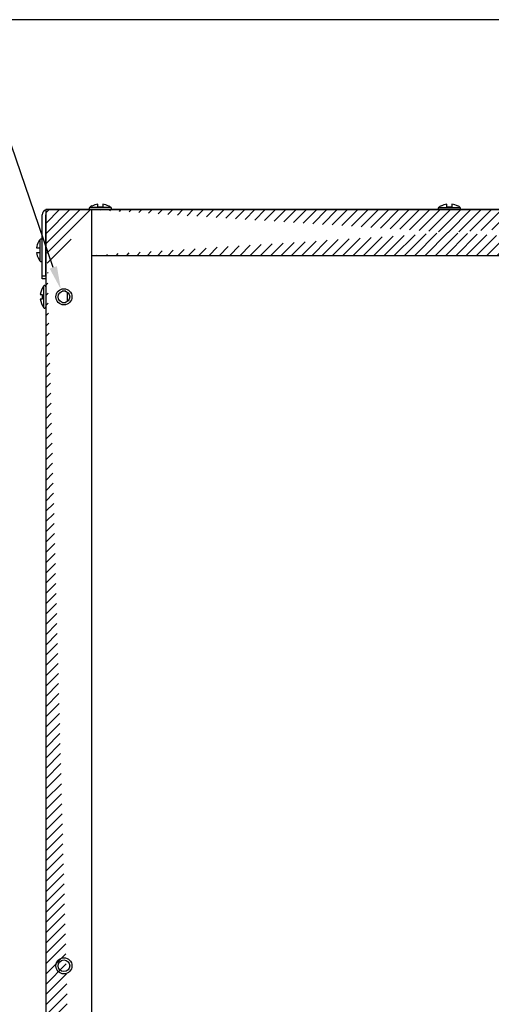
# Model space of a CAD drawing. Extents: x 897.4 to 969.3, y -8.5 to 32.8.
# Tile 3 of 4: x 926.9 to 935, y 15.9 to 32.8. Entities that reach past the tile are written whole.
import ezdxf
from ezdxf import colors
from ezdxf.entities.mleader import LeaderData, LeaderLine
from ezdxf.math import Vec2, Vec3

# ---------------------------------------------------------------- set-up
doc = ezdxf.new("R2010")
doc.units = 0
doc.header["$LTSCALE"] = 4
doc.header["$MEASUREMENT"] = 0
doc.layers.get('0').update_dxf_attribs({"linetype": 'CONTINUOUS'})
doc.layers.get('DEFPOINTS').update_dxf_attribs({"linetype": 'CONTINUOUS'})
doc.layers.add('Hatch', color=140, linetype='CONTINUOUS')
doc.layers.add('TEXT', color=140, linetype='CONTINUOUS')
doc.styles.get("Standard").update_dxf_attribs({"font": 'romans.shx'})
pattern_1 = [(45, (895.2139732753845, -0.8951581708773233), (-0.08838834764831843, 0.08838834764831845), [])]

msp = doc.modelspace()

# ---------------------------------------------------------------- hatches: boundary and pattern name
at = {"layer": 'Hatch'}
h = msp.add_hatch(dxfattribs=at)
h.set_pattern_fill('ANSI31', color=256)
h.set_pattern_definition(pattern_1)
edge = h.paths.add_edge_path()
edge.add_line((928.1748520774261, 29.57121669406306), (928.1748520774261, 0.5712166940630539))
edge.add_line((927.387452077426, 29.57121669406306), (928.1748520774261, 29.57122456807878))
edge.add_line((927.3864599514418, 28.43022456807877), (927.3864599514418, 29.47821669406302))
edge.add_line((927.387452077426, 29.57121669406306), (927.387452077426, 0.5712166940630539))
edge.add_line((927.387452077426, 0.5712166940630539), (928.1748520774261, 0.5712166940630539))
h = msp.add_hatch(dxfattribs=at)
h.set_pattern_fill('ANSI31', color=256)
h.set_pattern_definition(pattern_1)
edge = h.paths.add_edge_path()
edge.add_line((928.1748520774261, 29.57122456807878), (940.475052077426, 29.57122456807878))
edge.add_line((940.475052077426, 28.78382456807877), (940.475052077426, 29.57094615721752))
edge.add_line((928.174852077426, 28.78382456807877), (940.4750520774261, 28.78382456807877))
edge.add_line((928.1748520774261, 29.57121669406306), (928.1748520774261, 28.78382456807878))

# ---------------------------------------------------------------- linework, layer by layer
for p, q in [((928.1808866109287, 29.63158205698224), (928.1808866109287, 29.63480147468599)), ((928.2836376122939, 29.6112245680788), (928.2836376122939, 29.66554031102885)), ((928.3662665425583, 29.66554031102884), (928.3662665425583, 29.61122456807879)), ((928.4690175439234, 29.63158205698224), (928.4690175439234, 29.63480147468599)), ((934.1808866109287, 29.63158205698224), (934.1808866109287, 29.63480147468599)), ((934.2836376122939, 29.6112245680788), (934.2836376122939, 29.66554031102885)), ((934.3662665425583, 29.66554031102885), (934.3662665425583, 29.6112245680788)), ((934.4690175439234, 29.63158205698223), (934.4690175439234, 29.63480147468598)), ((927.324452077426, 28.43022456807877), (927.324452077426, 29.47821669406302)), ((927.3864599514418, 28.43022456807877), (927.3864599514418, 29.47821669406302)), ((941.262452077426, 29.57121669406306), (927.387452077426, 29.57121669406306)), ((927.387452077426, 29.57121669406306), (927.387452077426, 0.5712166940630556)), ((927.4174599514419, 29.57122456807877), (941.2324442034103, 29.57122456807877)), ((928.511547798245, 29.60698615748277), (928.1383563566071, 29.60698615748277)), ((928.1748520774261, 29.57121669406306), (928.1748520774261, 28.78382456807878)), ((928.1748520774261, 29.57121669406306), (928.1748520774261, 0.5712166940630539)), ((928.3662665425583, 29.6112245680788), (928.2836376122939, 29.6112245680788)), ((934.1383563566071, 29.60698615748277), (934.511547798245, 29.60698615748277)), ((934.3662665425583, 29.6112245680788), (934.2836376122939, 29.6112245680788)), ((927.2640945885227, 29.01528216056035), (927.2608751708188, 29.01528216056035)), ((927.2886904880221, 28.68462097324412), (927.2886904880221, 29.05781241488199)), ((927.387452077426, 28.96621669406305), (927.3864599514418, 28.96621669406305)), ((927.230136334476, 28.91253115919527), (927.2844520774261, 28.91253115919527)), ((927.2844520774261, 28.82990222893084), (927.230136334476, 28.82990222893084)), ((927.2844520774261, 28.91253115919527), (927.2844520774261, 28.82990222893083)), ((927.3864599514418, 28.94066669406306), (927.387452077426, 28.94066669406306)), ((927.3864599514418, 28.80176669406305), (927.387452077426, 28.80176669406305)), ((927.3864599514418, 28.77621669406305), (927.387452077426, 28.77621669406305)), ((928.174852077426, 28.78382456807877), (940.4750520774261, 28.78382456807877)), ((927.2640945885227, 28.72715122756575), (927.2608751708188, 28.72715122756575)), ((927.324452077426, 28.43022456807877), (927.3864599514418, 28.43022456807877)), ((927.324452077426, 28.38322456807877), (927.324452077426, 28.43022456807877)), ((927.3864599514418, 28.38322456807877), (927.324452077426, 28.38322456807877)), ((927.3864599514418, 28.43022456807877), (927.3864599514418, 28.38322456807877)), ((927.293136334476, 28.11253115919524), (927.3270945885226, 28.11253115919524)), ((927.347452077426, 28.24747819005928), (927.347452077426, 28.25225536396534)), ((927.3516904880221, 27.8846209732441), (927.3516904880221, 28.25781241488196)), ((927.7327430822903, 28.16621669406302), (927.6671610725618, 28.16621669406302)), ((927.762452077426, 27.99251472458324), (927.762452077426, 28.14991866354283)), ((927.3270945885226, 28.02990222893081), (927.293136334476, 28.02990222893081)), ((927.667161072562, 27.97621669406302), (927.7327430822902, 27.97621669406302)), ((927.347452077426, 27.89495519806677), (927.347452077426, 27.89017802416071))]:
    msp.add_line(p, q)
for centre, radius in [((927.699952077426, 28.07121669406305), 0.1385), ((927.699952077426, 28.07121669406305), 0.1005), ((927.699952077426, 16.57121669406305), 0.1385), ((927.699952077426, 16.57121669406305), 0.1005)]:
    msp.add_circle(centre, radius)
for centre, radius, start, end in [((928.324952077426, 29.3680995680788), 0.3031249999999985, 118.3767695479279, 127.9936045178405), ((928.324952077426, 29.3680995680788), 0.3002963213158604, 97.90777705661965, 118.668707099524), ((928.324952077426, 29.3680995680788), 0.3002963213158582, 61.3312929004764, 82.09222294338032), ((928.324952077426, 29.3680995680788), 0.3031250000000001, 52.00639548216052, 61.62323045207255), ((934.324952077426, 29.3680995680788), 0.3031249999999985, 118.3767695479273, 127.9936045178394), ((934.324952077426, 29.3680995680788), 0.3002963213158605, 97.90777705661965, 118.6687070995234), ((934.324952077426, 29.3680995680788), 0.3002963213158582, 61.33129290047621, 82.09222294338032), ((934.324952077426, 29.3680995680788), 0.3031249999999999, 52.00639548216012, 61.62323045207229), ((927.4174599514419, 29.47821669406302), 0.09300787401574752, 108.8225349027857, 180), ((927.4174599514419, 29.47821669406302), 0.03099999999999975, 165.4653252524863, 180), ((928.1506678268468, 29.5912245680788), 0.02000000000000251, 127.9936045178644, 270), ((928.4992363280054, 29.5912245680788), 0.01999999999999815, 270, 52.00639548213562), ((934.1506678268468, 29.5912245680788), 0.02000000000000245, 127.9936045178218, 270), ((934.4992363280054, 29.5912245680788), 0.01999999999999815, 270, 52.00639548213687), ((927.527577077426, 28.87121669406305), 0.300296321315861, 151.3312929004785, 172.0922229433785), ((927.527577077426, 28.87121669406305), 0.3031249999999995, 142.0063954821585, 151.6232304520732), ((927.304452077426, 29.04550094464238), 0.02000000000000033, 0, 142.0063954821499), ((927.527577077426, 28.87121669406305), 0.3002963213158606, 187.9077770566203, 208.6687070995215), ((927.527577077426, 28.87121669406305), 0.3031249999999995, 208.3767695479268, 217.9936045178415), ((927.304452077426, 28.69693244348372), 0.01999999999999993, 217.9936045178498, 0), ((927.590577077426, 28.07121669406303), 0.3002963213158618, 144.058525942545, 172.0922229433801), ((927.590577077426, 28.07121669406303), 0.2667019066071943, 171.0884945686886, 188.9115054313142), ((927.590577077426, 28.07121669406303), 0.3031249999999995, 142.0063954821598, 143.3274486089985), ((927.367452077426, 28.24550094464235), 0.01999999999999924, 0, 142.006395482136), ((927.590577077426, 28.07121669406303), 0.3002963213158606, 187.9077770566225, 215.9414740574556), ((927.590577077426, 28.07121669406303), 0.3031250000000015, 216.6725513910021, 217.9936045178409), ((927.367452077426, 27.89693244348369), 0.01999999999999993, 217.9936045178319, 0)]:
    msp.add_arc(centre, radius, start, end)
at = {"layer": 'DEFPOINTS'}
msp.add_lwpolyline([(897.4093251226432, -8.533898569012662), (969.298539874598, -8.533898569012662), (969.298539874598, 32.83510472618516), (897.4093251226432, 32.83510472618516)], close=True, dxfattribs=at)

# ---------------------------------------------------------------- leaders
at = {"layer": 'TEXT'}
ml = msp.add_multileader_mtext('Standard', dxfattribs=at)
ml.set_content('6X .250-20 HEX HEAD BOLTS\\PWITH WASHER AND LOCK WASHER\\PWASHER FASTENED FROM INSIDE\\PENCLOSURE', color=256)
ml.set_leader_properties()
ml.build(insert=Vec2(0, 0))
ml.multileader.update_dxf_attribs({"dogleg_length": 0.36, "arrow_head_size": 0.4})
ctx = ml.context
ctx.base_point, ctx.char_height, ctx.arrow_head_size, ctx.landing_gap_size, ctx.plane_origin = Vec3(916.7275583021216, 32.20309321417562), 0.35, 0.4, 0.1, Vec3(927.5908984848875, 28.1589266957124)
ctx.text_align_type = 2
notes = []
notes.append((ctx, [(0, (1, 1, 0), (926.2708916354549, 32.20309321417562), (-1, 0), 0.36, [(0, [(927.6469722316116, 28.1989654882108)], 0, [])])]))
ctx.mtext.insert, ctx.mtext.alignment, ctx.mtext.flow_direction = Vec3(925.8108916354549, 32.37809321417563), 3, 5
for ctx, leaders in notes:
    for number, flags, end, landing, length, lines in leaders:
        leader = LeaderData()
        leader.index, (leader.has_last_leader_line, leader.has_dogleg_vector, leader.attachment_direction) = number, flags
        leader.last_leader_point, leader.dogleg_vector, leader.dogleg_length = Vec3(end), Vec3(landing), length
        for number, points, colour, breaks in lines:
            line = LeaderLine()
            line.index, line.vertices, line.color, line.breaks = number, Vec3.list(points), colors.encode_raw_color(colour), breaks
            leader.lines.append(line)
        ctx.leaders.append(leader)

doc.saveas('drawing.dxf')
